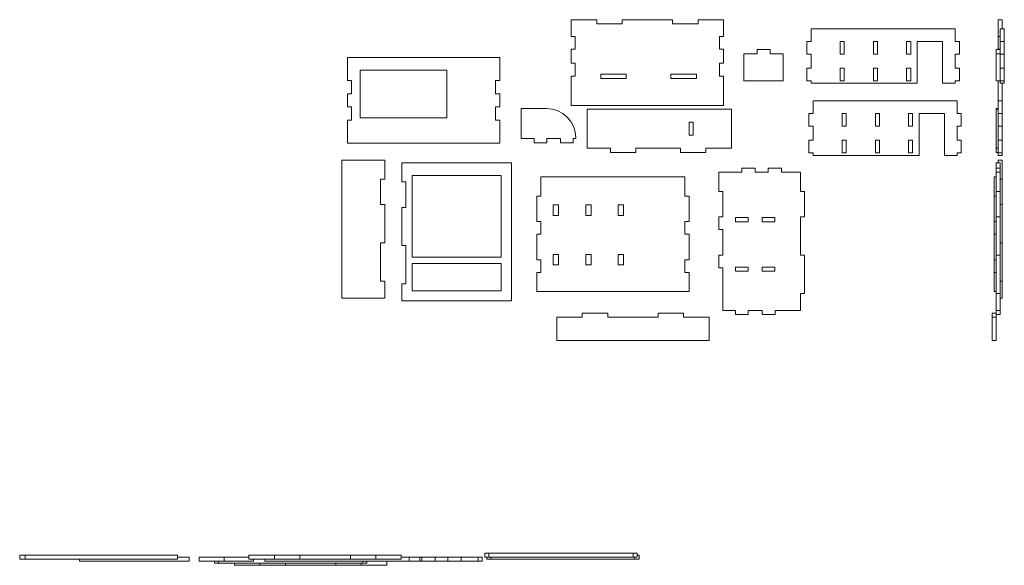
# Model space of a CAD drawing. Header units: millimetres. Extents: x -1215 to 2648, y -24 to 2116.
import ezdxf

# ---------------------------------------------------------------- set-up
doc = ezdxf.new("R2010")
doc.units = ezdxf.units.MM

msp = doc.modelspace()

# ---------------------------------------------------------------- linework, layer by layer
at = {"color": 7, "linetype": 'Continuous', "lineweight": 15}
for p, q in [((948.9, 2115.7), (948.9, 2049.7)), ((1048.9, 2115.7), (948.9, 2115.7)), ((1048.9, 2115.7), (1048.9, 2099.7)), ((1048.9, 2099.7), (1148.9, 2099.7)), ((1148.9, 2115.7), (1148.9, 2099.7)), ((1148.9, 2115.7), (1346.7, 2115.7)), ((1346.7, 2115.7), (1346.7, 2099.7)), ((1446.7, 2099.7), (1346.7, 2099.7)), ((1446.7, 2115.7), (1446.7, 2099.7)), ((1446.7, 2115.7), (1546.7, 2115.7)), ((1546.7, 2115.7), (1546.7, 2049.7)), ((2624.2, 2115.7), (2624.2, 2049.7)), ((2624.2, 2115.7), (2640.2, 2115.7)), ((2640.2, 2115.7), (2640.2, 2080.2)), ((948.9, 2049.7), (964.9, 2049.7)), ((964.9, 2049.7), (964.9, 1999.7)), ((1546.7, 2049.7), (1530.7, 2049.7)), ((1530.7, 2049.7), (1530.7, 1999.7)), ((1890, 2080.2), (1890, 2030.2)), ((1890, 2080.2), (2455.8, 2080.2)), ((2455.8, 2030.2), (2455.8, 2080.2)), ((2624.2, 2049.7), (2632.2, 2049.7)), ((2624.2, 2049.7), (2624.2, 1999.7)), ((2632.2, 2080.2), (2648.2, 2080.2)), ((2632.2, 2030.2), (2632.2, 2080.2)), ((2648.2, 2030.2), (2648.2, 2080.2)), ((1874, 2030.2), (1874, 1980.2)), ((1890, 2030.2), (1874, 2030.2)), ((2004.3, 2030.2), (2020.3, 2030.2)), ((2004.3, 2030.2), (2004.3, 1980.2)), ((2020.3, 2030.2), (2020.3, 1980.2)), ((2134.6, 2030.2), (2150.6, 2030.2)), ((2134.6, 2030.2), (2134.6, 1980.2)), ((2150.6, 2030.2), (2150.6, 1980.2)), ((2264.9, 2030.2), (2280.9, 2030.2)), ((2264.9, 2030.2), (2264.9, 1980.2)), ((2280.9, 2030.2), (2280.9, 1980.2)), ((2305.9, 2030.2), (2405.9, 2030.2)), ((2305.9, 2030.2), (2305.9, 1866.2)), ((2405.9, 2030.2), (2405.9, 1866.2)), ((2455.8, 2030.2), (2471.8, 2030.2)), ((2471.8, 2030.2), (2471.8, 1980.2)), ((2632.2, 2030.2), (2632.2, 1980.2)), ((2632.2, 2030.2), (2648.2, 2030.2)), ((2648.2, 2030.2), (2648.2, 1980.2)), ((948.9, 1999.7), (948.9, 1944.9)), ((948.9, 1999.7), (964.9, 1999.7)), ((1546.7, 1999.7), (1530.7, 1999.7)), ((1546.7, 1999.7), (1546.7, 1944.9)), ((1626.8, 1982.4), (1678.9, 1982.4)), ((1626.8, 1875.6), (1626.8, 1982.4)), ((1678.9, 1982.4), (1678.9, 1998.4)), ((1678.9, 1998.4), (1728.9, 1998.4)), ((1728.9, 1982.4), (1728.9, 1998.4)), ((1728.9, 1982.4), (1781, 1982.4)), ((1781, 1875.6), (1781, 1982.4)), ((1890, 1980.2), (1874, 1980.2)), ((1890, 1980.2), (1890, 1926.2)), ((2004.3, 1980.2), (2020.3, 1980.2)), ((2134.6, 1980.2), (2150.6, 1980.2)), ((2264.9, 1980.2), (2280.9, 1980.2)), ((2455.8, 1926.2), (2455.8, 1980.2)), ((2455.8, 1980.2), (2471.8, 1980.2)), ((2616.2, 1998.4), (2632.2, 1998.4)), ((2616.2, 1982.4), (2616.2, 1998.4)), ((2616.2, 1875.6), (2616.2, 1982.4)), ((2616.2, 1982.4), (2632.2, 1982.4)), ((2624.2, 1999.7), (2624.2, 1998.4)), ((2624.2, 1999.7), (2632.2, 1999.7)), ((2632.2, 1980.2), (2648.2, 1980.2)), ((2632.2, 1926.2), (2632.2, 1980.2)), ((2648.2, 1926.2), (2648.2, 1980.2)), ((70.5, 1968), (70.5, 1877)), ((70.5, 1968), (668.3, 1968)), ((668.3, 1877), (668.3, 1968)), ((948.9, 1944.9), (964.9, 1944.9)), ((964.9, 1944.9), (964.9, 1894.9)), ((1546.7, 1944.9), (1530.7, 1944.9)), ((1530.7, 1944.9), (1530.7, 1894.9)), ((120.5, 1918), (460.5, 1918)), ((120.5, 1918), (120.5, 1731.2)), ((460.5, 1918), (460.5, 1731.2)), ((948.9, 1894.9), (948.9, 1778.9)), ((964.9, 1894.9), (948.9, 1894.9)), ((1064.9, 1901.7), (1164.9, 1901.7)), ((1064.9, 1885.7), (1064.9, 1901.7)), ((1164.9, 1885.7), (1164.9, 1901.7)), ((1439.9, 1901.7), (1339.9, 1901.7)), ((1339.9, 1885.7), (1339.9, 1901.7)), ((1439.9, 1885.7), (1439.9, 1901.7)), ((1530.7, 1894.9), (1546.7, 1894.9)), ((1546.7, 1894.9), (1546.7, 1778.9)), ((1874, 1876.2), (1874, 1926.2)), ((1890, 1926.2), (1874, 1926.2)), ((2004.3, 1926.2), (2020.3, 1926.2)), ((2004.3, 1876.2), (2004.3, 1926.2)), ((2020.3, 1876.2), (2020.3, 1926.2)), ((2134.6, 1926.2), (2150.6, 1926.2)), ((2134.6, 1876.2), (2134.6, 1926.2)), ((2150.6, 1876.2), (2150.6, 1926.2)), ((2264.9, 1876.2), (2264.9, 1926.2)), ((2264.9, 1926.2), (2280.9, 1926.2)), ((2280.9, 1876.2), (2280.9, 1926.2)), ((2455.8, 1926.2), (2471.8, 1926.2)), ((2471.8, 1876.2), (2471.8, 1926.2)), ((2632.2, 1876.2), (2632.2, 1926.2)), ((2632.2, 1926.2), (2648.2, 1926.2)), ((2648.2, 1876.2), (2648.2, 1926.2)), ((86.5, 1877), (70.5, 1877)), ((86.5, 1824.6), (86.5, 1877)), ((652.3, 1877), (668.3, 1877)), ((652.3, 1824.6), (652.3, 1877)), ((1064.9, 1885.7), (1164.9, 1885.7)), ((1439.9, 1885.7), (1339.9, 1885.7)), ((1626.8, 1875.6), (1781, 1875.6)), ((1890, 1876.2), (1874, 1876.2)), ((1890, 1876.2), (1890, 1866.2)), ((2305.9, 1866.2), (1890, 1866.2)), ((2004.3, 1876.2), (2020.3, 1876.2)), ((2134.6, 1876.2), (2150.6, 1876.2)), ((2264.9, 1876.2), (2280.9, 1876.2)), ((2455.8, 1866.2), (2405.9, 1866.2)), ((2455.8, 1866.2), (2455.8, 1876.2)), ((2455.8, 1876.2), (2471.8, 1876.2)), ((2616.2, 1875.6), (2632.2, 1875.6)), ((2624.2, 1875.6), (2624.2, 1797.8)), ((2632.2, 1876.2), (2648.2, 1876.2)), ((2632.2, 1866.2), (2632.2, 1876.2)), ((2632.2, 1866.2), (2648.2, 1866.2)), ((2640.2, 1866.2), (2640.2, 1797.8)), ((2648.2, 1866.2), (2648.2, 1876.2)), ((70.5, 1824.6), (70.5, 1774.6)), ((86.5, 1824.6), (70.5, 1824.6)), ((652.3, 1824.6), (668.3, 1824.6)), ((668.3, 1824.6), (668.3, 1774.6)), ((1546.7, 1778.9), (948.9, 1778.9)), ((1897.7, 1797.8), (1897.7, 1747.8)), ((1897.7, 1797.8), (2463.5, 1797.8)), ((2463.5, 1747.8), (2463.5, 1797.8)), ((2624.2, 1797.8), (2640.2, 1797.8)), ((2624.2, 1747.8), (2624.2, 1797.8)), ((2640.2, 1747.8), (2640.2, 1797.8)), ((86.5, 1774.6), (70.5, 1774.6)), ((86.5, 1722.2), (86.5, 1774.6)), ((652.3, 1774.6), (668.3, 1774.6)), ((652.3, 1722.2), (652.3, 1774.6)), ((753, 1649.4), (753, 1767.4)), ((753, 1767.4), (852, 1767.4)), ((1011.6, 1765.5), (1011.6, 1611.3)), ((1011.6, 1765.5), (1577.4, 1765.5)), ((1577.4, 1765.5), (1577.4, 1611.3)), ((1881.7, 1747.8), (1881.7, 1697.8)), ((1897.7, 1747.8), (1881.7, 1747.8)), ((2012, 1747.8), (2012, 1697.8)), ((2012, 1747.8), (2028, 1747.8)), ((2028, 1747.8), (2028, 1697.8)), ((2142.3, 1747.8), (2142.3, 1697.8)), ((2142.3, 1747.8), (2158.3, 1747.8)), ((2158.3, 1747.8), (2158.3, 1697.8)), ((2272.6, 1747.8), (2288.6, 1747.8)), ((2272.6, 1747.8), (2272.6, 1697.8)), ((2288.6, 1747.8), (2288.6, 1697.8)), ((2313.6, 1747.8), (2313.6, 1583.8)), ((2313.6, 1747.8), (2413.6, 1747.8)), ((2413.6, 1747.8), (2413.6, 1583.8)), ((2463.5, 1747.8), (2479.5, 1747.8)), ((2479.5, 1747.8), (2479.5, 1697.8)), ((2616.2, 1765.5), (2616.2, 1767.4)), ((2616.2, 1767.4), (2624.2, 1767.4)), ((2616.2, 1765.5), (2616.2, 1611.3)), ((2616.2, 1765.5), (2624.2, 1765.5)), ((2624.2, 1747.8), (2624.2, 1697.8)), ((2624.2, 1747.8), (2640.2, 1747.8)), ((2640.2, 1747.8), (2640.2, 1697.8)), ((70.5, 1631.2), (70.5, 1722.2)), ((86.5, 1722.2), (70.5, 1722.2)), ((120.5, 1731.2), (460.5, 1731.2)), ((652.3, 1722.2), (668.3, 1722.2)), ((668.3, 1631.2), (668.3, 1722.2)), ((1411.6, 1713.4), (1411.6, 1663.4)), ((1411.6, 1713.4), (1427.6, 1713.4)), ((1427.6, 1713.4), (1427.6, 1663.4)), ((1411.6, 1663.4), (1427.6, 1663.4)), ((1897.7, 1697.8), (1881.7, 1697.8)), ((1897.7, 1697.8), (1897.7, 1643.8)), ((2012, 1697.8), (2028, 1697.8)), ((2142.3, 1697.8), (2158.3, 1697.8)), ((2272.6, 1697.8), (2288.6, 1697.8)), ((2463.5, 1643.8), (2463.5, 1697.8)), ((2463.5, 1697.8), (2479.5, 1697.8)), ((2624.2, 1697.8), (2640.2, 1697.8)), ((2624.2, 1643.8), (2624.2, 1697.8)), ((2640.2, 1643.8), (2640.2, 1697.8)), ((668.3, 1631.2), (70.5, 1631.2)), ((753, 1649.4), (803, 1649.4)), ((803, 1633.4), (803, 1649.4)), ((803, 1633.4), (853, 1633.4)), ((853, 1649.4), (907, 1649.4)), ((853, 1633.4), (853, 1649.4)), ((907, 1633.4), (907, 1649.4)), ((907, 1633.4), (957, 1633.4)), ((967, 1649.4), (957, 1649.4)), ((957, 1633.4), (957, 1649.4)), ((967, 1652.4), (967, 1649.4)), ((1897.7, 1643.8), (1881.7, 1643.8)), ((1881.7, 1593.8), (1881.7, 1643.8)), ((2012, 1593.8), (2012, 1643.8)), ((2012, 1643.8), (2028, 1643.8)), ((2028, 1593.8), (2028, 1643.8)), ((2142.3, 1593.8), (2142.3, 1643.8)), ((2142.3, 1643.8), (2158.3, 1643.8)), ((2158.3, 1593.8), (2158.3, 1643.8)), ((2272.6, 1643.8), (2288.6, 1643.8)), ((2272.6, 1593.8), (2272.6, 1643.8)), ((2288.6, 1593.8), (2288.6, 1643.8)), ((2463.5, 1643.8), (2479.5, 1643.8)), ((2479.5, 1593.8), (2479.5, 1643.8)), ((2624.2, 1593.8), (2624.2, 1643.8)), ((2624.2, 1643.8), (2640.2, 1643.8)), ((2640.2, 1593.8), (2640.2, 1643.8)), ((1011.6, 1611.3), (1102.6, 1611.3)), ((1102.6, 1611.3), (1102.6, 1595.3)), ((1102.6, 1595.3), (1202.6, 1595.3)), ((1202.6, 1611.3), (1377.6, 1611.3)), ((1202.6, 1611.3), (1202.6, 1595.3)), ((1377.6, 1611.3), (1377.6, 1595.3)), ((1377.6, 1595.3), (1477.6, 1595.3)), ((1477.6, 1611.3), (1577.4, 1611.3)), ((1477.6, 1611.3), (1477.6, 1595.3)), ((1897.7, 1593.8), (1881.7, 1593.8)), ((1897.7, 1593.8), (1897.7, 1583.8)), ((2012, 1593.8), (2028, 1593.8)), ((2142.3, 1593.8), (2158.3, 1593.8)), ((2272.6, 1593.8), (2288.6, 1593.8)), ((2463.5, 1583.8), (2463.5, 1593.8)), ((2463.5, 1593.8), (2479.5, 1593.8)), ((2616.2, 1611.3), (2624.2, 1611.3)), ((2616.2, 1611.3), (2616.2, 1595.3)), ((2616.2, 1595.3), (2624.2, 1595.3)), ((2624.2, 1593.8), (2640.2, 1593.8)), ((2624.2, 1583.8), (2624.2, 1593.8)), ((2640.2, 1583.8), (2640.2, 1593.8)), ((49.3, 1023.6), (49.3, 1565.4)), ((49.3, 1565.4), (217.1, 1565.4)), ((217.1, 1490.4), (217.1, 1565.4)), ((284.3, 1479.8), (284.3, 1554.8)), ((284.3, 1554.8), (714.3, 1554.8)), ((714.3, 1013), (714.3, 1554.8)), ((2313.6, 1583.8), (1897.7, 1583.8)), ((2463.5, 1583.8), (2413.6, 1583.8)), ((2616.2, 1533.3), (2616.2, 1554.8)), ((2616.2, 1554.8), (2632.2, 1554.8)), ((2624.2, 1583.8), (2640.2, 1583.8)), ((2624.2, 1554.8), (2624.2, 1565.4)), ((2624.2, 1565.4), (2640.2, 1565.4)), ((2632.2, 1533.3), (2632.2, 1554.8)), ((2640.2, 1490.4), (2640.2, 1565.4)), ((1618.7, 1517.3), (1527.7, 1517.3)), ((1527.7, 1517.3), (1527.7, 1442.3)), ((1618.7, 1533.3), (1671.1, 1533.3)), ((1618.7, 1533.3), (1618.7, 1517.3)), ((1671.1, 1533.3), (1671.1, 1517.3)), ((1671.1, 1517.3), (1721.1, 1517.3)), ((1721.1, 1533.3), (1721.1, 1517.3)), ((1721.1, 1533.3), (1773.5, 1533.3)), ((1773.5, 1533.3), (1773.5, 1517.3)), ((1773.5, 1517.3), (1848.5, 1517.3)), ((1848.5, 1442.3), (1848.5, 1517.3)), ((2616.2, 1533.3), (2632.2, 1533.3)), ((2616.2, 1533.3), (2616.2, 1517.3)), ((2616.2, 1517.3), (2632.2, 1517.3)), ((2616.2, 1442.3), (2616.2, 1517.3)), ((2632.2, 1533.3), (2632.2, 1517.3)), ((2632.2, 1442.3), (2632.2, 1517.3)), ((217.1, 1490.4), (201.1, 1490.4)), ((201.1, 1490.4), (201.1, 1390.4)), ((284.3, 1479.8), (300.3, 1479.8)), ((300.3, 1479.8), (300.3, 1379.8)), ((324.3, 1504.8), (324.3, 1184.8)), ((324.3, 1504.8), (674.3, 1504.8)), ((674.3, 1504.8), (674.3, 1184.8)), ((829.5, 1424.3), (829.5, 1499.3)), ((829.5, 1499.3), (1395.3, 1499.3)), ((1395.3, 1424.3), (1395.3, 1499.3)), ((2608.2, 1499.3), (2616.2, 1499.3)), ((2608.2, 1424.3), (2608.2, 1499.3)), ((2632.2, 1490.4), (2640.2, 1490.4)), ((2640.2, 1490.4), (2640.2, 1390.4)), ((1543.7, 1442.3), (1527.7, 1442.3)), ((1543.7, 1342.3), (1543.7, 1442.3)), ((1848.5, 1442.3), (1864.5, 1442.3)), ((1864.5, 1442.3), (1864.5, 1342.3)), ((2616.2, 1442.3), (2616.2, 1342.3)), ((2616.2, 1442.3), (2632.2, 1442.3)), ((2632.2, 1442.3), (2632.2, 1342.3)), ((829.5, 1424.3), (813.5, 1424.3)), ((813.5, 1324.3), (813.5, 1424.3)), ((1395.3, 1424.3), (1411.3, 1424.3)), ((1411.3, 1324.3), (1411.3, 1424.3)), ((2608.2, 1324.3), (2608.2, 1424.3)), ((2608.2, 1424.3), (2616.2, 1424.3)), ((217.1, 1390.4), (201.1, 1390.4)), ((217.1, 1240.4), (217.1, 1390.4)), ((284.3, 1229.8), (284.3, 1379.8)), ((284.3, 1379.8), (300.3, 1379.8)), ((878.6, 1389.3), (899.6, 1389.3)), ((878.6, 1348.3), (878.6, 1389.3)), ((899.6, 1348.3), (899.6, 1389.3)), ((1005.9, 1389.3), (1026.9, 1389.3)), ((1005.9, 1348.3), (1005.9, 1389.3)), ((1026.9, 1348.3), (1026.9, 1389.3)), ((1133.2, 1389.3), (1154.2, 1389.3)), ((1133.2, 1348.3), (1133.2, 1389.3)), ((1154.2, 1348.3), (1154.2, 1389.3)), ((2632.2, 1390.4), (2640.2, 1390.4)), ((2640.2, 1240.4), (2640.2, 1390.4)), ((829.5, 1324.3), (813.5, 1324.3)), ((829.5, 1274.3), (829.5, 1324.3)), ((878.6, 1348.3), (899.6, 1348.3)), ((1005.9, 1348.3), (1026.9, 1348.3)), ((1133.2, 1348.3), (1154.2, 1348.3)), ((1395.3, 1324.3), (1411.3, 1324.3)), ((1395.3, 1274.3), (1395.3, 1324.3)), ((1527.7, 1342.3), (1527.7, 1292.3)), ((1543.7, 1342.3), (1527.7, 1342.3)), ((1593.7, 1339.5), (1643.7, 1339.5)), ((1593.7, 1339.5), (1593.7, 1323.5)), ((1593.7, 1323.5), (1643.7, 1323.5)), ((1643.7, 1339.5), (1643.7, 1323.5)), ((1697.7, 1323.5), (1697.7, 1339.5)), ((1697.7, 1339.5), (1747.7, 1339.5)), ((1697.7, 1323.5), (1747.7, 1323.5)), ((1747.7, 1323.5), (1747.7, 1339.5)), ((1848.5, 1342.3), (1864.5, 1342.3)), ((1848.5, 1192.3), (1848.5, 1342.3)), ((2608.2, 1324.3), (2616.2, 1324.3)), ((2608.2, 1274.3), (2608.2, 1324.3)), ((2616.2, 1342.3), (2632.2, 1342.3)), ((2616.2, 1192.3), (2616.2, 1342.3)), ((2632.2, 1192.3), (2632.2, 1342.3)), ((1543.7, 1292.3), (1527.7, 1292.3)), ((1543.7, 1192.3), (1543.7, 1292.3)), ((217.1, 1240.4), (201.1, 1240.4)), ((201.1, 1240.4), (201.1, 1090.4)), ((829.5, 1274.3), (813.5, 1274.3)), ((813.5, 1174.3), (813.5, 1274.3)), ((1395.3, 1274.3), (1411.3, 1274.3)), ((1411.3, 1174.3), (1411.3, 1274.3)), ((2608.2, 1174.3), (2608.2, 1274.3)), ((2608.2, 1274.3), (2616.2, 1274.3)), ((2632.2, 1240.4), (2640.2, 1240.4)), ((2640.2, 1240.4), (2640.2, 1090.4)), ((284.3, 1229.8), (300.3, 1229.8)), ((300.3, 1229.8), (300.3, 1079.8)), ((324.3, 1184.8), (674.3, 1184.8)), ((324.3, 1159.8), (324.3, 1053)), ((324.3, 1159.8), (674.3, 1159.8)), ((674.3, 1159.8), (674.3, 1053)), ((829.5, 1174.3), (813.5, 1174.3)), ((829.5, 1124.3), (829.5, 1174.3)), ((878.6, 1195.3), (899.6, 1195.3)), ((878.6, 1154.3), (878.6, 1195.3)), ((899.6, 1154.3), (899.6, 1195.3)), ((1005.9, 1195.3), (1026.9, 1195.3)), ((1005.9, 1154.3), (1005.9, 1195.3)), ((1026.9, 1154.3), (1026.9, 1195.3)), ((1133.2, 1195.3), (1154.2, 1195.3)), ((1133.2, 1154.3), (1133.2, 1195.3)), ((1154.2, 1154.3), (1154.2, 1195.3)), ((1395.3, 1174.3), (1411.3, 1174.3)), ((1395.3, 1124.3), (1395.3, 1174.3)), ((1543.7, 1192.3), (1527.7, 1192.3)), ((1527.7, 1192.3), (1527.7, 1142.3)), ((1848.5, 1192.3), (1864.5, 1192.3)), ((1864.5, 1192.3), (1864.5, 1042.3)), ((2608.2, 1174.3), (2616.2, 1174.3)), ((2608.2, 1124.3), (2608.2, 1174.3)), ((2616.2, 1192.3), (2616.2, 1042.3)), ((2616.2, 1192.3), (2632.2, 1192.3)), ((2632.2, 1192.3), (2632.2, 1042.3)), ((813.5, 1124.3), (813.5, 1049.3)), ((829.5, 1124.3), (813.5, 1124.3)), ((878.6, 1154.3), (899.6, 1154.3)), ((1005.9, 1154.3), (1026.9, 1154.3)), ((1133.2, 1154.3), (1154.2, 1154.3)), ((1395.3, 1124.3), (1411.3, 1124.3)), ((1411.3, 1124.3), (1411.3, 1049.3)), ((1543.7, 1142.3), (1527.7, 1142.3)), ((1543.7, 975.5), (1543.7, 1142.3)), ((1593.7, 1129.7), (1593.7, 1145.7)), ((1593.7, 1145.7), (1643.7, 1145.7)), ((1593.7, 1129.7), (1643.7, 1129.7)), ((1643.7, 1129.7), (1643.7, 1145.7)), ((1697.7, 1145.7), (1697.7, 1129.7)), ((1697.7, 1145.7), (1747.7, 1145.7)), ((1697.7, 1129.7), (1747.7, 1129.7)), ((1747.7, 1145.7), (1747.7, 1129.7)), ((2608.2, 1124.3), (2608.2, 1049.3)), ((2608.2, 1124.3), (2616.2, 1124.3)), ((217.1, 1090.4), (201.1, 1090.4)), ((217.1, 1023.6), (217.1, 1090.4)), ((2632.2, 1090.4), (2640.2, 1090.4)), ((2640.2, 1023.6), (2640.2, 1090.4)), ((284.3, 1013), (284.3, 1079.8)), ((284.3, 1079.8), (300.3, 1079.8)), ((324.3, 1053), (674.3, 1053)), ((813.5, 1049.3), (1411.3, 1049.3)), ((2608.2, 1049.3), (2616.2, 1049.3)), ((217.1, 1023.6), (49.3, 1023.6)), ((714.3, 1013), (284.3, 1013)), ((1848.5, 1042.3), (1864.5, 1042.3)), ((1848.5, 975.5), (1848.5, 1042.3)), ((2616.2, 1042.3), (2632.2, 1042.3)), ((2616.2, 975.5), (2616.2, 1042.3)), ((2632.2, 975.5), (2632.2, 1042.3)), ((2632.2, 1023.6), (2640.2, 1023.6)), ((1543.7, 975.5), (1593.7, 975.5)), ((1593.7, 975.5), (1593.7, 959.5)), ((1643.7, 975.5), (1643.7, 959.5)), ((1643.7, 975.5), (1698.5, 975.5)), ((1698.5, 975.5), (1698.5, 959.5)), ((1748.5, 975.5), (1748.5, 959.5)), ((1748.5, 975.5), (1848.5, 975.5)), ((2616.2, 975.5), (2632.2, 975.5)), ((2616.2, 975.5), (2616.2, 959.5)), ((2632.2, 975.5), (2632.2, 959.5)), ((891.9, 948.8), (991.9, 948.8)), ((891.9, 857), (891.9, 948.8)), ((991.9, 964.8), (1091.9, 964.8)), ((991.9, 948.8), (991.9, 964.8)), ((1091.9, 948.8), (1091.9, 964.8)), ((1091.9, 948.8), (1289.7, 948.8)), ((1289.7, 948.8), (1289.7, 964.8)), ((1389.7, 964.8), (1289.7, 964.8)), ((1389.7, 948.8), (1389.7, 964.8)), ((1389.7, 948.8), (1489.7, 948.8)), ((1489.7, 857), (1489.7, 948.8)), ((1593.7, 959.5), (1643.7, 959.5)), ((1748.5, 959.5), (1698.5, 959.5)), ((2600.2, 964.8), (2616.2, 964.8)), ((2600.2, 948.8), (2600.2, 964.8)), ((2600.2, 857), (2600.2, 948.8)), ((2600.2, 948.8), (2616.2, 948.8)), ((2616.2, 948.8), (2616.2, 959.5)), ((2616.2, 959.5), (2632.2, 959.5)), ((2616.2, 857), (2616.2, 948.8)), ((891.9, 857), (1489.7, 857)), ((2600.2, 857), (2616.2, 857)), ((-1215.1, 0), (-1215.1, 16)), ((-1215.1, 16), (-1193.9, 16)), ((-1193.9, 16), (-596.1, 16)), ((-1193.9, 0), (-1193.9, 16)), ((-596.1, 0), (-596.1, 16)), ((-596.1, 8), (-550.1, 8)), ((-550.1, -8), (-550.1, 8)), ((-511.5, -8), (-511.5, 8)), ((-511.5, 8), (-412.5, 8)), ((-412.5, -8), (-412.5, 8)), ((-412.5, 8), (-315.5, 8)), ((-315.5, 0), (-315.5, 16)), ((-215.5, 16), (-315.5, 16)), ((-215.5, 0), (-215.5, 16)), ((-215.5, 16), (-115.5, 16)), ((-115.5, 0), (-115.5, 16)), ((-115.5, 16), (82.3, 16)), ((82.3, 0), (82.3, 16)), ((182.3, 16), (82.3, 16)), ((182.3, 0), (182.3, 16)), ((182.3, 16), (282.3, 16)), ((282.3, 0), (282.3, 16)), ((282.3, 8), (313, 8)), ((313, -8), (313, 8)), ((354.3, 8), (313, 8)), ((354.3, 8), (362.4, 8)), ((354.3, -8), (354.3, 8)), ((362.4, -8), (362.4, 8)), ((362.4, 8), (414.5, 8)), ((414.5, -8), (414.5, 8)), ((414.5, 8), (464.5, 8)), ((464.5, -8), (464.5, 8)), ((464.5, 8), (516.6, 8)), ((516.6, -8), (516.6, 8)), ((516.6, 8), (584.1, 8)), ((584.1, -8), (584.1, 8)), ((584.1, 8), (600.1, 8)), ((600.1, -8), (600.1, 8)), ((609.6, 8), (609.6, 24)), ((625.6, 24), (609.6, 24)), ((625.6, 8), (609.6, 8)), ((617.3, 0), (617.3, 8)), ((625.6, 8), (625.6, 24)), ((625.6, 24), (1191.4, 24)), ((625.6, 8), (1191.4, 8)), ((633.3, 0), (633.3, 8)), ((1191.4, 8), (1191.4, 24)), ((1191.4, 24), (1207.4, 24)), ((1191.4, 8), (1207.4, 8)), ((1199.1, 0), (1199.1, 8)), ((1207.4, 8), (1207.4, 24)), ((1207.4, 16), (1215.1, 16)), ((1215.1, 0), (1215.1, 16)), ((-1215.1, 0), (-1193.9, 0)), ((-1193.9, 0), (-596.1, 0)), ((-980.1, -8), (-980.1, 0)), ((-980.1, -8), (-550.1, -8)), ((-511.5, -8), (-412.5, -8)), ((-450.9, -16), (-450.9, -8)), ((-434.9, -16), (-450.9, -16)), ((-434.9, -16), (-434.9, -8)), ((-434.9, -16), (130.9, -16)), ((-297.5, -8), (-412.5, -8)), ((-372.5, -24), (-372.5, -16)), ((-372.5, -24), (-272.5, -24)), ((-215.5, 0), (-315.5, 0)), ((-297.5, 0), (-297.5, -8)), ((-272.5, -24), (-272.5, -16)), ((-272.5, -24), (-172.5, -24)), ((-252.8, -8), (-252.8, 0)), ((-252.8, -8), (313, -8)), ((-215.5, 0), (-115.5, 0)), ((-172.5, -24), (-172.5, -16)), ((-172.5, -24), (25.3, -24)), ((-115.5, 0), (82.3, 0)), ((25.3, -24), (25.3, -16)), ((125.3, -24), (25.3, -24)), ((182.3, 0), (82.3, 0)), ((125.3, -24), (125.3, -16)), ((125.3, -24), (225.3, -24)), ((130.9, -16), (130.9, -8)), ((130.9, -16), (146.9, -16)), ((146.9, -16), (146.9, -8)), ((182.3, 0), (282.3, 0)), ((225.3, -24), (225.3, -8)), ((354.3, -8), (313, -8)), ((354.3, -8), (362.4, -8)), ((362.4, -8), (414.5, -8)), ((414.5, -8), (464.5, -8)), ((464.5, -8), (516.6, -8)), ((516.6, -8), (584.1, -8)), ((584.1, -8), (600.1, -8)), ((633.3, 0), (617.3, 0)), ((633.3, 0), (1199.1, 0)), ((1199.1, 0), (1215.1, 0))]:
    msp.add_line(p, q, dxfattribs=at)
msp.add_arc((852, 1652.4), 115, 0, 90, dxfattribs=at)

doc.saveas('drawing.dxf')
